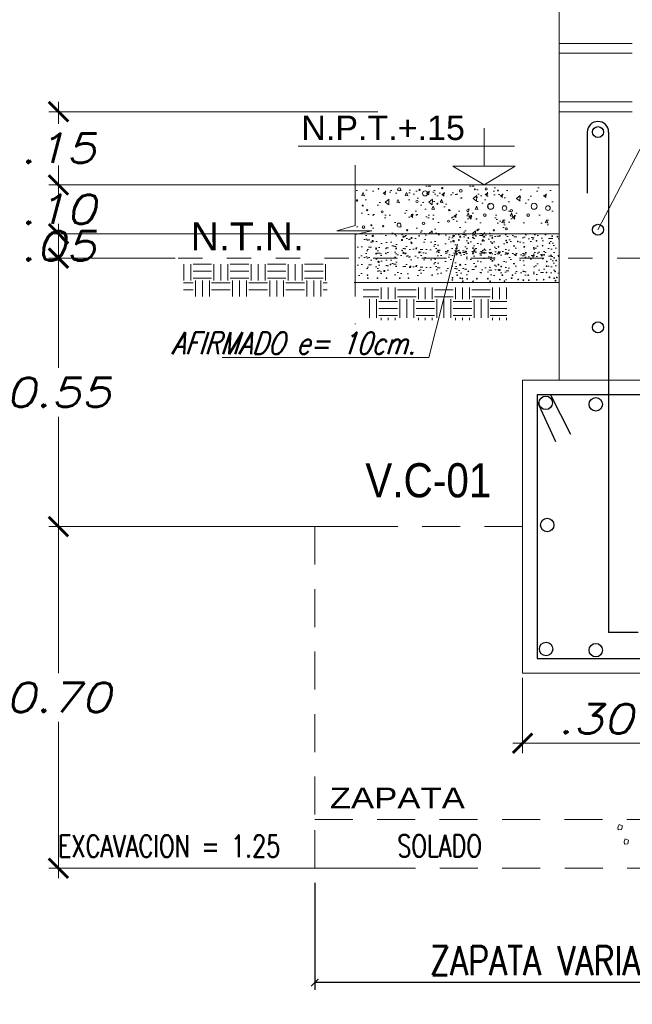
# Model space of a CAD drawing. Header units: metres. Extents: x -11 to 490, y -19 to 215.
# Tile 22 of 73: x 8.98 to 11.49, y 17.79 to 21.83. Entities that reach past the tile are written whole.
import ezdxf
from ezdxf.enums import TextEntityAlignment as Align

# ---------------------------------------------------------------- set-up
doc = ezdxf.new("R2010")
doc.units = ezdxf.units.M
for name, pattern in [('ACAD_ISO02W100', [15, 12, -3]), ('CONTINUA', [0]), ('HIDDEN', [0.375, 0.25, -0.125])]:
    doc.linetypes.add(name, pattern=pattern)
for name, color, linetype in [('CIMENTACION', 7, 'Continuous'), ('Cimentación Corte', 2, 'Continuous'), ('LAYER5', 5, 'Continuous'), ('VIGAS', 2, 'Continuous'), ('VPORTS', 7, 'Continuous')]:
    doc.layers.add(name, color=color, linetype=linetype)
for name, color, linetype, lineweight in [('LAYER2', 1, 'Continuous', 20), ('Layer4', 4, 'Continuous', 25), ('Lpunt', 1, 'ACAD_ISO02W100', 9), ('pluma 2 segmentada', 2, 'ACAD_ISO02W100', 20), ('Pluma Nº 0.1', 1, 'Continuous', 9)]:
    doc.layers.add(name, color=color, linetype=linetype, lineweight=lineweight)
doc.styles.add('AMBIENTES', font='swissel.ttf')
doc.styles.add('ARIALREG', font='arial.ttf')
doc.styles.add('INDICACIONES', font='romans.shx', dxfattribs={"width": 1.2, "oblique": 15})
doc.styles.add('LETRA1', font='romans.shx')
doc.styles.add('STYLE5', font='romans.shx', dxfattribs={"width": 0.8})
doc.styles.add('T020', font='arial.ttf', dxfattribs={"height": 0.2})
doc.dimstyles.new('ISO-25', dxfattribs={"dimtxt": 0.12, "dimasz": 0.03, "dimexe": 0.03, "dimexo": 0.06, "dimgap": 0.03, "dimtad": 1, "dimzin": 0, "dimdsep": 46, "dimtxsty": 'LETRA1', "dimblk1": 'ARCHTICK', "dimblk2": 'ARCHTICK', "dimsah": 1, "dimcen": 2.5, "dimclrd": 1, "dimclre": 1, "dimclrt": 3, "dimaunit": 1, "dimadec": 0, "dimazin": 0, "dimtfac": 1, "dimtmove": 0, "dimatfit": 3, "dimldrblk": 'ARCHTICK', "dimfxl": 1, "dimtolj": 1, "dimtzin": 0, "dimarcsym": 0})
doc.dimstyles.new('PLANTA-25', dxfattribs={"dimtxt": 0.085, "dimasz": 0.045, "dimexe": 0.04, "dimexo": 0.02, "dimgap": 0.018, "dimtad": 1, "dimtih": 1, "dimtoh": 1, "dimlfac": 0.5, "dimzin": 4, "dimdsep": 46, "dimtxsty": 'INDICACIONES', "dimblk": 'ARCHTICK', "dimcen": 0, "dimdle": 0.04, "dimclrd": 1, "dimclre": 1, "dimclrt": 3, "dimadec": 0, "dimazin": 0, "dimtfac": 1, "dimtmove": 2, "dimatfit": 3, "dimfxl": 1, "dimtolj": 1, "dimtzin": 4, "dimlwd": 5, "dimlwe": 5, "dimarcsym": 0})
pattern_1 = [(0, (-413.602, -125.00497), (0.0762, 0.0762), [0.0762, -0.0762]), (0, (-413.602, -124.9764), (0.0762, 0.0762), [0.0762, -0.0762]), (0, (-413.602, -124.94782), (0.0762, 0.0762), [0.0762, -0.0762]), (90, (-413.59248, -124.9383), (-0.0762, 0.0762), [0.0762, -0.0762]), (90, (-413.5639, -124.9383), (-0.0762, 0.0762), [0.0762, -0.0762]), (90, (-413.53533, -124.9383), (-0.0762, 0.0762), [0.0762, -0.0762])]

# ---------------------------------------------------------------- blocks, each defined once
blk = doc.blocks.new('_ARCHTICK')
at = {"color": 0, "linetype": 'ByBlock', "const_width": 0.15}
blk.add_lwpolyline([(-0.5, -0.5), (0.5, 0.5)], dxfattribs=at)
blk = doc.blocks.new('*D437')
at = {"layer": 'Defpoints', "color": 0, "linetype": 'CONTINUA', "lineweight": 5, "transparency": 16777216}
for p in [(10.1883, 18.3481), (12.3932, 18.3481), (10.1883, 17.8795)]:
    blk.add_point(p, dxfattribs=at)
at = {"layer": 'VPORTS', "color": 1, "linetype": 'CONTINUA', "lineweight": -2, "transparency": 16777216}
for p, q in [((10.1883, 18.2881), (10.1883, 17.8495)), ((12.3932, 18.2881), (12.3932, 17.8495)), ((12.3932, 17.8795), (10.1883, 17.8795))]:
    blk.add_line(p, q, dxfattribs=at)
at = {"layer": 'VPORTS', "color": 1, "linetype": 'CONTINUA', "lineweight": -2, "transparency": 16777216, "xscale": 0.03, "yscale": 0.03, "zscale": 0.03, "rotation": 180}
blk.add_blockref('_ARCHTICK', (10.1883, 17.8795), dxfattribs=at)
at = {"layer": 'VPORTS', "color": 1, "linetype": 'CONTINUA', "lineweight": -2, "transparency": 16777216, "xscale": 0.03, "yscale": 0.03, "zscale": 0.03}
blk.add_blockref('_ARCHTICK', (12.3932, 17.8795), dxfattribs=at)
at = {"layer": 'VPORTS', "color": 3, "linetype": 'CONTINUA', "lineweight": 9, "transparency": 16777216, "insert": (11.2099, 17.9695), "char_height": 0.12, "attachment_point": 5, "style": 'STYLE5'}
blk.add_mtext('\\A1;ZAPATA VARIABLE', dxfattribs=at)
blk = doc.blocks.new('*D438')
at = {"layer": 'Defpoints', "color": 0, "lineweight": 5, "ltscale": 0.25, "transparency": 16777216}
for p in [(9.6353, 20.8481), (9.1369, 19.7481), (9.5671, 19.7481)]:
    blk.add_point(p, dxfattribs=at)
at = {"layer": 'Pluma Nº 0.1', "color": 1, "lineweight": 5, "ltscale": 0.25, "transparency": 16777216}
for p, q in [((9.1369, 20.8881), (9.1369, 20.3981)), ((9.6153, 20.8481), (9.0969, 20.8481)), ((9.1369, 19.7081), (9.1369, 20.1981)), ((9.5471, 19.7481), (9.0969, 19.7481))]:
    blk.add_line(p, q, dxfattribs=at)
at = {"layer": 'Pluma Nº 0.1', "color": 1, "lineweight": 5, "ltscale": 0.25, "transparency": 16777216, "xscale": 0.08, "yscale": 0.08, "zscale": 0.08}
for p, rotation in [((9.1369, 20.8481), 90), ((9.1369, 19.7481), 270)]:
    blk.add_blockref('_ARCHTICK', p, dxfattribs=dict(at, rotation=rotation))
at = {"layer": 'Pluma Nº 0.1', "color": 3, "ltscale": 0.25, "transparency": 16777216, "insert": (9.1369, 20.2981), "char_height": 0.12, "attachment_point": 5, "style": 'INDICACIONES'}
blk.add_mtext('\\A1;0.55', dxfattribs=at)
blk = doc.blocks.new('*D439')
at = {"layer": 'Defpoints', "color": 0, "lineweight": 5, "ltscale": 0.25, "transparency": 16777216}
for p in [(10.5407, 19.7481), (9.1368, 18.3481), (10.5407, 18.3481)]:
    blk.add_point(p, dxfattribs=at)
at = {"layer": 'Pluma Nº 0.1', "color": 1, "lineweight": 5, "ltscale": 0.25, "transparency": 16777216}
for p, q in [((9.1368, 19.7881), (9.1368, 19.1481)), ((10.5207, 19.7481), (9.0968, 19.7481)), ((9.1368, 18.3081), (9.1368, 18.9481)), ((10.5207, 18.3481), (9.0968, 18.3481))]:
    blk.add_line(p, q, dxfattribs=at)
at = {"layer": 'Pluma Nº 0.1', "color": 1, "lineweight": 5, "ltscale": 0.25, "transparency": 16777216, "xscale": 0.08, "yscale": 0.08, "zscale": 0.08}
for p, rotation in [((9.1368, 19.7481), 90), ((9.1368, 18.3481), 270)]:
    blk.add_blockref('_ARCHTICK', p, dxfattribs=dict(at, rotation=rotation))
at = {"layer": 'Pluma Nº 0.1', "color": 3, "ltscale": 0.25, "transparency": 16777216, "insert": (9.1368, 19.0481), "char_height": 0.12, "attachment_point": 5, "style": 'INDICACIONES'}
blk.add_mtext('\\A1;0.70', dxfattribs=at)
blk = doc.blocks.new('*D429')
at = {"layer": 'Defpoints', "color": 0, "lineweight": 5, "ltscale": 0.25, "transparency": 16777216}
for p in [(9.1369, 21.4481), (10.4665, 21.4481), (10.408, 21.1481)]:
    blk.add_point(p, dxfattribs=at)
at = {"layer": 'Pluma Nº 0.1', "color": 1, "lineweight": 5, "ltscale": 0.25, "transparency": 16777216}
for p, q in [((9.1369, 21.4881), (9.1369, 21.3981)), ((10.4465, 21.4481), (9.0969, 21.4481)), ((9.1369, 21.1081), (9.1369, 21.1981)), ((10.388, 21.1481), (9.0969, 21.1481))]:
    blk.add_line(p, q, dxfattribs=at)
at = {"layer": 'Pluma Nº 0.1', "color": 1, "lineweight": 5, "ltscale": 0.25, "transparency": 16777216, "xscale": 0.08, "yscale": 0.08, "zscale": 0.08}
for p, rotation in [((9.1369, 21.4481), 90), ((9.1369, 21.1481), 270)]:
    blk.add_blockref('_ARCHTICK', p, dxfattribs=dict(at, rotation=rotation))
at = {"layer": 'Pluma Nº 0.1', "color": 3, "ltscale": 0.25, "transparency": 16777216, "insert": (9.1369, 21.2981), "char_height": 0.12, "attachment_point": 5, "style": 'INDICACIONES'}
blk.add_mtext('\\A1;.15', dxfattribs=at)
blk = doc.blocks.new('*D431')
at = {"layer": 'Defpoints', "color": 0, "lineweight": 5, "ltscale": 0.25, "transparency": 16777216}
for p in [(9.1369, 20.9481), (10.3948, 20.9481), (9.6303, 20.8481)]:
    blk.add_point(p, dxfattribs=at)
at = {"layer": 'Pluma Nº 0.1', "color": 1, "lineweight": 5, "ltscale": 0.25, "transparency": 16777216}
for p, q in [((9.1369, 20.8081), (9.1369, 20.9881)), ((10.3748, 20.9481), (9.0969, 20.9481)), ((9.6103, 20.8481), (9.0969, 20.8481))]:
    blk.add_line(p, q, dxfattribs=at)
at = {"layer": 'Pluma Nº 0.1', "color": 1, "lineweight": 5, "ltscale": 0.25, "transparency": 16777216, "xscale": 0.08, "yscale": 0.08, "zscale": 0.08}
for p, rotation in [((9.1369, 20.9481), 90), ((9.1369, 20.8481), 270)]:
    blk.add_blockref('_ARCHTICK', p, dxfattribs=dict(at, rotation=rotation))
at = {"layer": 'Pluma Nº 0.1', "color": 3, "ltscale": 0.25, "transparency": 16777216, "insert": (9.1369, 20.8981), "char_height": 0.12, "attachment_point": 5, "style": 'INDICACIONES'}
blk.add_mtext('\\A1;.05', dxfattribs=at)
blk = doc.blocks.new('*D432')
at = {"layer": 'Defpoints', "color": 0, "lineweight": 5, "ltscale": 0.25, "transparency": 16777216}
for p in [(9.1369, 21.1481), (10.3993, 21.1481), (10.3993, 20.9481)]:
    blk.add_point(p, dxfattribs=at)
at = {"layer": 'Pluma Nº 0.1', "color": 1, "lineweight": 5, "ltscale": 0.25, "transparency": 16777216}
for p, q in [((9.1369, 21.1481), (9.1369, 21.2281)), ((10.3793, 21.1481), (9.0969, 21.1481)), ((10.3793, 20.9481), (9.0969, 20.9481)), ((9.1369, 20.9481), (9.1369, 20.8681))]:
    blk.add_line(p, q, dxfattribs=at)
at = {"layer": 'Pluma Nº 0.1', "color": 1, "lineweight": 5, "ltscale": 0.25, "transparency": 16777216, "xscale": 0.08, "yscale": 0.08, "zscale": 0.08}
for p, rotation in [((9.1369, 21.1481), 270), ((9.1369, 20.9481), 90)]:
    blk.add_blockref('_ARCHTICK', p, dxfattribs=dict(at, rotation=rotation))
at = {"layer": 'Pluma Nº 0.1', "color": 3, "ltscale": 0.25, "transparency": 16777216, "insert": (9.1369, 21.0481), "char_height": 0.12, "attachment_point": 5, "style": 'INDICACIONES'}
blk.add_mtext('\\A1;.10', dxfattribs=at)
blk = doc.blocks.new('*D467')
at = {"layer": 'Defpoints', "color": 0, "lineweight": 5, "ltscale": 0.25, "transparency": 16777216}
for p in [(11.0407, 19.1481), (11.6407, 19.1481), (11.6407, 18.8603)]:
    blk.add_point(p, dxfattribs=at)
at = {"layer": 'Pluma Nº 0.1', "color": 1, "lineweight": 5, "ltscale": 0.25, "transparency": 16777216}
for p, q in [((11.0407, 19.1281), (11.0407, 18.8203)), ((11.6407, 19.1281), (11.6407, 18.8203)), ((11.0007, 18.8603), (11.6807, 18.8603))]:
    blk.add_line(p, q, dxfattribs=at)
at = {"layer": 'Pluma Nº 0.1', "color": 1, "lineweight": 5, "ltscale": 0.25, "transparency": 16777216, "xscale": 0.08, "yscale": 0.08, "zscale": 0.08, "rotation": 180}
blk.add_blockref('_ARCHTICK', (11.0407, 18.8603), dxfattribs=at)
at = {"layer": 'Pluma Nº 0.1', "color": 1, "lineweight": 5, "ltscale": 0.25, "transparency": 16777216, "xscale": 0.08, "yscale": 0.08, "zscale": 0.08}
blk.add_blockref('_ARCHTICK', (11.6407, 18.8603), dxfattribs=at)
at = {"layer": 'Pluma Nº 0.1', "color": 3, "ltscale": 0.25, "transparency": 16777216, "insert": (11.3407, 18.9603), "char_height": 0.12, "attachment_point": 5, "style": 'INDICACIONES'}
blk.add_mtext('\\A1;.30', dxfattribs=at)

msp = doc.modelspace()

# ---------------------------------------------------------------- hatches: boundary and pattern name
at = {"layer": 'VPORTS', "linetype": 'CONTINUA', "lineweight": 9}
h = msp.add_hatch(dxfattribs=at)
h.set_pattern_fill('AR-CONC', color=3, scale=0.0008, angle=45, style=0)
h.set_pattern_definition([(85, (242.40287, 107.5173), (-0.11207572, 0.094042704), [0.01524, -0.16764]), (140, (242.40287, 107.5173), (0.12801431, 0.088141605), [0.012192, -0.134112]), (34.549, (242.39353, 107.52514), (0.01593773, 0.18218419), [0.012952, -0.142472]), (88.8158, (242.4316, 107.54604), (-0.1771282, 0.12956273), [0.02286, -0.25146]), (38.3644, (242.41684, 107.55684), (0.00566892, 0.27426115), [0.019428, -0.213708]), (143.816, (242.4316, 107.54604), (0.00566846, 0.2742611), [0.018288, -0.201168]), (114, (242.41005, 107.55322), (-0.14361644, 0.027916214), [0.01524, -0.16764]), (169, (242.41005, 107.55322), (0.06923194, 0.139152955), [0.012192, -0.134112]), (63.5486, (242.39808, 107.55555), (-0.07438403, 0.167069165), [0.012952, -0.142472]), (97.5, (242.402865, 107.5173), (0.046084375, 0.049578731), [0, -0.1324864, 0, -0.136144, 0, -0.13462]), (127.5, (242.402865, 107.5173), (0.018871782, 0.0944696), [0, -0.0776224, 0, -0.1294384, 0, -0.051308]), (167.5, (242.434907, 107.48526), (-0.07994229, 0.073460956), [0, -0.0508, 0, -0.158496, 0, -0.210312]), (177.5, (242.449275, 107.47089), (-0.069411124, 0.098177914), [0, -0.06604, 0, -0.1052576, 0, -0.149352])])
h.paths.add_polyline_path([(10.3535, 20.9481), (10.3535, 21.1481), (10.9907, 21.1481), (10.9907, 20.9481)])
h = msp.add_hatch(dxfattribs=at)
h.set_pattern_fill('AR-CONC', color=3, scale=0.0008, angle=45, style=0)
h.set_pattern_definition([(85, (242.5809, 107.5173), (-0.11207572, 0.094042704), [0.01524, -0.16764]), (140, (242.5809, 107.5173), (0.12801431, 0.088141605), [0.012192, -0.134112]), (34.549, (242.57156, 107.52514), (0.01593773, 0.18218419), [0.012952, -0.142472]), (88.8158, (242.60963, 107.54604), (-0.1771282, 0.12956273), [0.02286, -0.25146]), (38.3644, (242.59487, 107.55684), (0.00566892, 0.27426115), [0.019428, -0.213708]), (143.816, (242.60963, 107.54604), (0.00566846, 0.2742611), [0.018288, -0.201168]), (114, (242.58808, 107.55322), (-0.14361644, 0.027916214), [0.01524, -0.16764]), (169, (242.58808, 107.55322), (0.06923194, 0.139152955), [0.012192, -0.134112]), (63.5486, (242.57611, 107.55555), (-0.07438403, 0.167069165), [0.012952, -0.142472]), (97.5, (242.580896, 107.5173), (0.046084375, 0.049578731), [0, -0.1324864, 0, -0.136144, 0, -0.13462]), (127.5, (242.580896, 107.5173), (0.018871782, 0.0944696), [0, -0.0776224, 0, -0.1294384, 0, -0.051308]), (167.5, (242.612937, 107.48526), (-0.07994229, 0.073460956), [0, -0.0508, 0, -0.158496, 0, -0.210312]), (177.5, (242.62731, 107.47089), (-0.069411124, 0.098177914), [0, -0.06604, 0, -0.1052576, 0, -0.149352])])
h.paths.add_polyline_path([(10.5315, 20.9481), (10.5315, 21.1481), (11.1687, 21.1481), (11.1687, 20.9481)])
h = msp.add_hatch(dxfattribs=at)
h.set_pattern_fill('AR-SAND', color=2, scale=0.001, angle=45, style=0)
h.set_pattern_definition([(97.5, (242.402865, 107.80787), (0.035738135, 0.033475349), [0, -0.038608, 0, -0.04318, 0, -0.041275]), (127.5, (242.402865, 107.80787), (0.018901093, 0.082473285), [0, -0.020828, 0, -0.034798, 0, -0.013335]), (167.5, (242.424957, 107.78578), (-0.0558299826, 0.056033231), [0, -0.0127, 0, -0.04572, 0, -0.05969]), (177.5, (242.42496, 107.78578), (-0.03822811, 0.069755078), [0, -0.00635, 0, -0.029972, 0, -0.03429])])
h.paths.add_polyline_path([(11.1907, 20.9481), (11.1907, 20.8481), (10.3559, 20.8481), (10.373, 20.9498)])
h = msp.add_hatch(dxfattribs=at)
h.set_pattern_fill('AR-SAND', color=2, scale=0.001, angle=45, style=0)
h.set_pattern_definition([(97.5, (242.402865, 107.73502), (0.035738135, 0.033475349), [0, -0.038608, 0, -0.04318, 0, -0.041275]), (127.5, (242.402865, 107.73502), (0.018901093, 0.082473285), [0, -0.020828, 0, -0.034798, 0, -0.013335]), (167.5, (242.424957, 107.712927), (-0.0558299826, 0.056033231), [0, -0.0127, 0, -0.04572, 0, -0.05969]), (177.5, (242.42496, 107.71293), (-0.03822811, 0.069755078), [0, -0.00635, 0, -0.029972, 0, -0.03429])])
h.paths.add_polyline_path([(11.1907, 20.8752), (11.1907, 20.7752), (10.3559, 20.7752), (10.373, 20.877)])
at = {"layer": 'VPORTS', "linetype": 'CONTINUA', "lineweight": 5}
h = msp.add_hatch(dxfattribs=at)
h.set_pattern_fill('EARTH', color=251, scale=0.012, style=0)
h.set_pattern_definition(pattern_1)
h.paths.add_polyline_path([(9.65, 20.8238), (10.2393, 20.8238), (10.2393, 20.6909), (9.65, 20.6909)])
h = msp.add_hatch(dxfattribs=at)
h.set_pattern_fill('EARTH', color=251, scale=0.012, style=0)
h.set_pattern_definition(pattern_1)
h.paths.add_polyline_path([(10.3866, 20.7273), (10.976, 20.7273), (10.976, 20.5943), (10.3866, 20.5943)])

# ---------------------------------------------------------------- linework, layer by layer
at = {"layer": 'CIMENTACION', "color": 250, "linetype": 'Continuous', "lineweight": 0}
for p, q in [((11.4364, 18.5272), (11.4316, 18.5154)), ((11.4506, 18.5217), (11.4364, 18.5272)), ((11.4466, 18.5075), (11.4506, 18.5217)), ((11.4316, 18.5154), (11.4332, 18.506)), ((11.4332, 18.506), (11.4466, 18.5075)), ((11.4614, 18.4685), (11.4567, 18.4567)), ((11.4567, 18.4567), (11.4583, 18.4472)), ((11.4583, 18.4472), (11.4717, 18.4488)), ((11.4756, 18.463), (11.4614, 18.4685)), ((11.4717, 18.4488), (11.4756, 18.463))]:
    msp.add_line(p, q, dxfattribs=at)
at = {"layer": 'Cimentación Corte', "color": 5}
for p, q in [((11.3059, 21.3644), (11.3059, 21.1144)), ((11.3059, 21.3644), (11.3059, 21.1144)), ((11.3934, 21.3644), (11.3934, 19.3139)), ((11.5153, 19.3139), (11.3934, 19.3139))]:
    msp.add_line(p, q, dxfattribs=at)
msp.add_arc((11.3496, 21.3644), 0.0437, 0, 180, dxfattribs=at)
at = {"layer": 'LAYER5', "color": 2, "linetype": 'Continuous'}
for p, q in [((11.0999, 20.2611), (11.1751, 20.0972)), ((11.1546, 20.2881), (11.2369, 20.1269))]:
    msp.add_line(p, q, dxfattribs=at)
msp.add_lwpolyline([(11.5807, 20.2881), (11.1007, 20.2881), (11.1007, 19.2081), (11.5807, 19.2081)], close=True, dxfattribs=at)
at = {"layer": 'LAYER5', "color": 4, "linetype": 'Continuous'}
for centre, radius in [((11.3498, 21.3644), 0.0224), ((11.3498, 20.9644), 0.0224), ((11.3498, 20.5644), 0.0224), ((11.1357, 20.2552), 0.0275), ((11.3407, 20.249), 0.0275), ((11.1415, 19.7545), 0.0275), ((11.1369, 19.2463), 0.0275), ((11.3407, 19.2417), 0.0275)]:
    msp.add_circle(centre, radius, dxfattribs=at)
at = {"layer": 'Lpunt', "color": 251, "lineweight": 5, "ltscale": 0.013}
for p, q in [((11.0407, 19.7481), (10.1883, 19.7481)), ((10.1883, 19.7481), (10.1883, 18.5481))]:
    msp.add_line(p, q, dxfattribs=at)
msp.add_lwpolyline([(10.1883, 18.5481), (12.3932, 18.5481), (12.3932, 18.3481), (10.1883, 18.3481)], close=True, dxfattribs=at)
at = {"layer": 'pluma 2 segmentada', "color": 1, "lineweight": 13, "ltscale": 0.13}
msp.add_lwpolyline([(11.3498, 20.9644), (11.7959, 21.8189), (12.2291, 21.8189)], dxfattribs=at)
at = {"layer": 'VIGAS', "color": 152, "linetype": 'Continuous', "lineweight": 5}
for p, q in [((10.8829, 21.3805), (10.8829, 21.2252)), ((10.1204, 21.3074), (11.0079, 21.3074)), ((10.8829, 21.1481), (10.755, 21.2252)), ((11.0108, 21.2252), (10.755, 21.2252)), ((10.8829, 21.1481), (11.0108, 21.2252))]:
    msp.add_line(p, q, dxfattribs=at)
at = {"layer": 'VPORTS', "color": 2, "linetype": 'CONTINUA', "lineweight": 9}
for p, q in [((11.1907, 21.4481), (11.1907, 22.1645)), ((11.1907, 21.7281), (11.4907, 21.7281)), ((11.1907, 21.6881), (11.4907, 21.6881)), ((11.1907, 21.4881), (11.4907, 21.4881)), ((10.3535, 21.1481), (11.1907, 21.1481)), ((10.9907, 21.1481), (10.3535, 21.1481)), ((11.1907, 20.9481), (10.3498, 20.9481)), ((11.1907, 20.7481), (10.3498, 20.7481))]:
    msp.add_line(p, q, dxfattribs=at)
at = {"layer": 'VPORTS', "color": 3, "linetype": 'CONTINUA', "lineweight": 9}
msp.add_line((11.1907, 21.4481), (11.1907, 20.3481), dxfattribs=at)
at = {"layer": 'VPORTS', "color": 8, "linetype": 'CONTINUA', "lineweight": 9}
for p, q in [((10.3535, 21.2291), (10.3535, 20.9817)), ((10.3535, 20.9817), (10.2785, 20.9606)), ((10.2785, 20.9606), (10.4219, 20.9606)), ((10.4219, 20.9606), (10.3535, 20.9456)), ((10.4219, 20.9606), (10.3535, 20.9456)), ((10.4219, 20.9606), (10.3535, 20.9456)), ((10.4219, 20.9606), (10.3535, 20.9456)), ((10.3535, 20.9456), (10.3535, 20.6915)), ((10.3535, 20.9456), (10.3535, 20.7174)), ((10.3535, 20.5809), (10.3535, 20.5777))]:
    msp.add_line(p, q, dxfattribs=at)
at = {"layer": 'VPORTS', "color": 8, "linetype": 'Continuous', "lineweight": 9}
for q in [(10.7743, 20.9048), (9.8083, 20.4413)]:
    msp.add_line((10.6567, 20.4413), q, dxfattribs=at)
at = {"layer": 'VPORTS', "color": 4, "linetype": 'HIDDEN', "lineweight": 9, "ltscale": 0.4}
msp.add_line((12.3279, 20.8481), (9.5853, 20.8481), dxfattribs=at)
at = {"layer": 'VPORTS', "color": 3, "linetype": 'CONTINUA', "lineweight": 9}
msp.add_lwpolyline([(11.1907, 21.4481), (11.4907, 21.4481)], dxfattribs=at)
msp.add_lwpolyline([(11.0407, 20.3481), (11.6407, 20.3481), (11.6407, 19.1481), (11.0407, 19.1481)], close=True, dxfattribs=at)
at = {"layer": 'VPORTS', "color": 2, "linetype": 'CONTINUA', "lineweight": 9}
for centre, radius in [((10.4493, 21.132), 0.00148), ((10.3615, 21.0843), 0.00311), ((10.4202, 20.9828), 0.00197), ((10.4685, 20.9789), 0.00246), ((10.4261, 20.9391), 0.00305), ((10.5466, 20.9449), 0.00152), ((10.567, 20.9622), 0.00265), ((10.567, 20.9622), 0.00265), ((10.567, 20.9622), 0.00265), ((10.567, 20.9622), 0.00265), ((10.6162, 20.939), 0.00131), ((10.7573, 20.9391), 0.00305), ((10.7794, 20.9449), 0.00152), ((10.8426, 20.9458), 0.00229), ((10.849, 20.939), 0.00131), ((10.8759, 20.9408), 0.00174), ((10.8779, 20.9449), 0.00152), ((10.8839, 20.9502), 0.00152), ((10.9068, 20.9489), 0.00131), ((10.9226, 20.9621), 0.00246), ((10.9226, 20.9621), 0.00246), ((10.9226, 20.9621), 0.00246), ((10.9475, 20.939), 0.00131), ((10.9738, 20.9681), 0.00406), ((10.9738, 20.9681), 0.00406), ((11.1618, 20.9378), 0.00152), ((10.4261, 20.9176), 0.00305), ((10.5452, 20.9225), 0.00152), ((10.5466, 20.9225), 0.00152), ((10.552, 20.9359), 0.00229), ((10.5853, 20.9309), 0.00174), ((10.5853, 20.9094), 0.00174), ((10.7573, 20.9176), 0.00305), ((10.7794, 20.9225), 0.00152), ((10.7848, 20.9359), 0.00229), ((10.8181, 20.9309), 0.00174), ((10.8181, 20.9094), 0.00174), ((10.8372, 20.9323), 0.00152), ((10.8759, 20.9193), 0.00174), ((10.8779, 20.9225), 0.00152), ((10.8832, 20.9359), 0.00229), ((10.9165, 20.9309), 0.00174), ((10.9165, 20.9094), 0.00174), ((10.9736, 20.9206), 0.00152), ((10.9766, 20.9118), 0.00152), ((11.0207, 20.9162), 0.00152), ((11.0976, 20.9192), 0.00152), ((11.1227, 20.8992), 0.00152), ((11.1508, 20.9091), 0.00152), ((11.1838, 20.9361), 0.00152), ((10.4398, 20.8883), 0.00179), ((10.4398, 20.8668), 0.00179), ((10.4808, 20.8874), 0.00087), ((10.4808, 20.8659), 0.00087), ((10.5466, 20.8789), 0.00152), ((10.552, 20.8699), 0.00229), ((10.6162, 20.873), 0.00131), ((10.7711, 20.8883), 0.00179), ((10.7711, 20.8668), 0.00179), ((10.7714, 20.8973), 0.00087), ((10.7714, 20.8758), 0.00087), ((10.7794, 20.8789), 0.00152), ((10.7848, 20.8699), 0.00229), ((10.812, 20.8874), 0.00087), ((10.812, 20.8659), 0.00087), ((10.8372, 20.8887), 0.00152), ((10.8372, 20.8672), 0.00152), ((10.8426, 20.8798), 0.00229), ((10.849, 20.873), 0.00131), ((10.8779, 20.8789), 0.00152), ((10.8832, 20.8699), 0.00229), ((10.8839, 20.8842), 0.00152), ((10.9068, 20.8829), 0.00131), ((10.9418, 20.8941), 0.00152), ((10.9418, 20.8726), 0.00152), ((10.9475, 20.873), 0.00131), ((11.0479, 20.8951), 0.00152), ((11.0865, 20.8904), 0.00152), ((11.1292, 20.8618), 0.00152), ((10.4498, 20.8328), 0.00305), ((10.4987, 20.8221), 0.00152), ((10.7848, 20.8206), 0.00229), ((10.9165, 20.8366), 0.00174), ((10.9418, 20.8212), 0.00152), ((10.9732, 20.8325), 0.000763), ((11.1397, 20.8343), 0.00152), ((11.1701, 20.8489), 0.00152), ((11.1787, 20.8384), 0.00152), ((10.4047, 20.7781), 0.00152), ((10.4735, 20.7954), 0.00229), ((10.5803, 20.813), 0.00229), ((10.6693, 20.7781), 0.00152), ((10.7725, 20.7781), 0.00152), ((10.8181, 20.7941), 0.00174), ((10.8984, 20.7916), 0.000763), ((10.9068, 20.81), 0.00131), ((10.9418, 20.7997), 0.00152), ((10.9475, 20.8002), 0.00131), ((10.9526, 20.8137), 0.00152), ((10.9576, 20.7781), 0.00152), ((10.999, 20.7781), 0.00152), ((11.0631, 20.7781), 0.00152), ((11.139, 20.8151), 0.00152), ((11.139, 20.7897), 0.00152), ((11.1743, 20.7936), 0.00152), ((10.4061, 20.7664), 0.00152), ((10.4458, 20.7664), 0.00152), ((10.4826, 20.7657), 0.00152), ((10.537, 20.7657), 0.00152), ((10.573, 20.7664), 0.00152), ((10.7525, 20.7584), 0.00152), ((10.7534, 20.7672), 0.00152), ((10.785, 20.7658), 0.00152), ((10.7934, 20.7644), 0.00152), ((10.7953, 20.7537), 0.00152), ((10.8129, 20.763), 0.00152), ((10.8371, 20.7532), 0.00152), ((10.8529, 20.7639), 0.00152), ((10.898, 20.7639), 0.00152), ((10.9078, 20.7532), 0.00152), ((10.9473, 20.7607), 0.00152), ((10.9659, 20.7537), 0.00152), ((10.9732, 20.7597), 0.000763), ((10.9957, 20.7658), 0.00152), ((11.0227, 20.7602), 0.00152), ((11.0436, 20.7579), 0.00152), ((11.0659, 20.7579), 0.00152), ((11.0985, 20.7588), 0.00152), ((11.1273, 20.7597), 0.00152), ((11.1506, 20.7695), 0.00152), ((11.1699, 20.7657), 0.00152), ((11.1757, 20.7556), 0.00152), ((11.1808, 20.769), 0.00152)]:
    msp.add_circle(centre, radius, dxfattribs=at)
at = {"layer": 'VPORTS', "color": 3, "linetype": 'CONTINUA', "lineweight": 9}
for centre, radius in [((10.5345, 21.1296), 0.0064), ((10.6181, 21.1281), 0.00246), ((10.6407, 21.1133), 0.0104), ((10.7112, 21.135), 0.00287), ((10.7871, 21.1237), 0.00591), ((10.8447, 21.1306), 0.00203), ((10.8915, 21.1315), 0.00421), ((10.9398, 21.1251), 0.00148), ((10.3852, 21.0636), 0.00203), ((10.6077, 21.0803), 0.00443), ((10.691, 21.071), 0.00197), ((10.9098, 21.0606), 0.0123), ((10.9664, 21.0532), 0.00951), ((11.0878, 21.0606), 0.0123), ((11.1445, 21.0532), 0.00951), ((10.4034, 21.0444), 0.00246), ((10.4645, 21.038), 0.00421), ((10.7398, 21.0449), 0.00246), ((10.8161, 21.0429), 0.00443), ((10.8856, 21.0247), 0.00551), ((10.9942, 21.0429), 0.00443), ((11.0637, 21.0247), 0.00551), ((10.3877, 20.9754), 0.00542), ((10.5338, 20.9833), 0.00802), ((10.6343, 20.9907), 0.00542), ((10.7368, 20.9996), 0.00406), ((10.8561, 20.9631), 0.00295), ((10.8561, 20.9631), 0.00295), ((10.8561, 20.9631), 0.00295)]:
    msp.add_circle(centre, radius, dxfattribs=at)

# ---------------------------------------------------------------- texts
at = {"color": 2, "style": 'STYLE5', "oblique": 18, "width": 0.8}
msp.add_text(' AFIRMADO e= 10cm.', height=0.09, dxfattribs=at).set_placement((10.0752, 20.5446), align=Align.TOP_CENTER)
at = {"layer": 'LAYER2', "style": 'AMBIENTES', "width": 1.2}
msp.add_text('ZAPATA', height=0.085, dxfattribs=at).set_placement((10.2498, 18.5936))
at = {"layer": 'Layer4', "color": 7, "style": 'T020'}
msp.add_text('N.T.N.', height=0.115, dxfattribs=at).set_placement((9.6792, 20.8795))
at = {"layer": 'Layer4', "color": 7, "style": 'T020', "width": 0.85}
msp.add_text('V.C-01', height=0.14, dxfattribs=at).set_placement((10.3953, 19.8679))
at = {"layer": 'VPORTS', "color": 2, "linetype": 'CONTINUA', "lineweight": 9, "style": 'ARIALREG'}
msp.add_text('N.P.T.+.15', height=0.1, dxfattribs=at).set_placement((10.1327, 21.3322))
at = {"layer": 'VPORTS', "color": 3, "linetype": 'CONTINUA', "lineweight": 9, "style": 'STYLE5', "width": 0.75}
for s, p in [('EXCAVACION = 1.25', (9.1356, 18.3938)), ('SOLADO', (10.5266, 18.3947))]:
    msp.add_text(s, height=0.09, dxfattribs=at).set_placement(p)

# ---------------------------------------------------------------- dimensions: what is measured, and where the dimension line sits
at = {"layer": 'Pluma Nº 0.1', "ltscale": 0.25}
for base, p1, p2, text, picture, middle in [((9.1369, 21.4481), (10.408, 21.1481), (10.4665, 21.4481), '.15', '*D429', (9.1369, 21.2981)), ((9.1369, 20.9481), (9.6303, 20.8481), (10.3948, 20.9481), '.05', '*D431', (9.1369, 20.8981))]:
    dim = msp.add_linear_dim(base=base, p1=p1, p2=p2, angle=90, text=text, dimstyle='PLANTA-25', override={"dimtxt": 0.12, "dimasz": 0.08, "dimgap": 0.04}, dxfattribs=at)
    dim.commit()
    dim.dimension.update_dxf_attribs({"geometry": picture, "text_midpoint": middle, "dimtype": 160})
dim = msp.add_linear_dim(base=(9.1369, 21.1481), p1=(10.3993, 20.9481), p2=(10.3993, 21.1481), angle=90, dimstyle='PLANTA-25', override={"dimtxt": 0.12, "dimasz": 0.08, "dimgap": 0.04}, dxfattribs=at)
dim.commit()
dim.dimension.update_dxf_attribs({"geometry": '*D432', "text_midpoint": (9.1369, 21.0481)})
for base, p1, p2, text, picture, middle in [((9.1369, 19.7481), (9.6353, 20.8481), (9.5671, 19.7481), '0.55', '*D438', (9.1369, 20.2981)), ((9.1368, 18.3481), (10.5407, 19.7481), (10.5407, 18.3481), '0.70', '*D439', (9.1368, 19.0481))]:
    dim = msp.add_linear_dim(base=base, p1=p1, p2=p2, angle=90, text=text, dimstyle='PLANTA-25', override={"dimtxt": 0.12, "dimasz": 0.08, "dimgap": 0.04}, dxfattribs=at)
    dim.commit()
    dim.dimension.update_dxf_attribs({"geometry": picture, "text_midpoint": middle})
dim = msp.add_linear_dim(base=(11.6407, 18.8603), p1=(11.0407, 19.1481), p2=(11.6407, 19.1481), dimstyle='PLANTA-25', override={"dimtxt": 0.12, "dimasz": 0.08, "dimgap": 0.04}, dxfattribs=at)
dim.commit()
dim.dimension.update_dxf_attribs({"geometry": '*D467', "text_midpoint": (11.3407, 18.9603)})
at = {"layer": 'VPORTS', "color": 2, "linetype": 'CONTINUA', "lineweight": 9}
dim = msp.add_linear_dim(base=(10.1883, 17.8795), p1=(12.3932, 18.3481), p2=(10.1883, 18.3481), text='ZAPATA VARIABLE', dimstyle='ISO-25', override={"dimtxsty": 'STYLE5', "dimtmove": 1}, dxfattribs=at)
dim.commit()
dim.dimension.update_dxf_attribs({"geometry": '*D437', "text_midpoint": (11.2099, 17.8795), "dimtype": 160})

doc.saveas('drawing.dxf')
